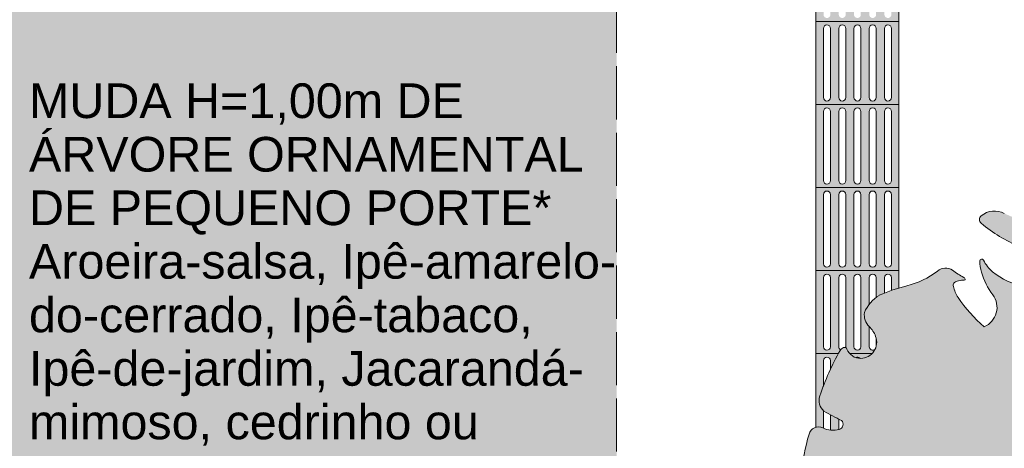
# Model space of a CAD drawing. Header units: metres. Extents: x -14.5 to 13.2, y -19 to 3.3.
# Tile 20 of 210: x 4.2 to 7.2, y -15.1 to -13.8. Entities that reach past the tile are written whole.
import ezdxf

# ---------------------------------------------------------------- set-up
doc = ezdxf.new("R2010")
doc.units = ezdxf.units.M
doc.linetypes.add('Traço ponto', pattern=[0.015875, 0.00635, -0.004763, 0, -0.004763])
for name, color, linetype, lineweight in [('A-ANNO-DIMS', 7, 'Continuous', 9), ('A-ANNO-DIMS-58', 7, 'Continuous', 9), ('A-DETL-GENF', 7, 'Continuous', 5), ('G-ANNO-TEXT', 7, 'Continuous', 9)]:
    doc.layers.add(name, color=color, linetype=linetype, lineweight=lineweight)
doc.layers.add('A-DETL', color=7, linetype='Continuous', lineweight=5, true_color=0x00a600)
doc.styles.add('Arial', font='arial.ttf', dxfattribs={"height": 0.087})
doc.styles.add('Arial_1', font='arial.ttf', dxfattribs={"height": 0.1044})
doc.dimstyles.new('Com_linha__ref__contínua__-_Cor_Vermelha_Arial_1_5mm_1', dxfattribs={"dimscale": 0.3048, "dimtxt": 0.088763, "dimasz": 0.380577, "dimexe": 0.285433, "dimexo": 0.285433, "dimgap": 0.028543, "dimtad": 1, "dimrnd": 0.01, "dimzin": 0, "dimdsep": 46, "dimtxsty": 'Arial', "dimblk1": 'OBLIQUE', "dimblk2": 'OBLIQUE', "dimsah": 1, "dimcen": 0.09, "dimdle": 0.285433, "dimazin": 0, "dimtfac": 1, "dimtdec": 4, "dimtix": 1, "dimtmove": 2, "dimatfit": 3, "dimfxl": 1, "dimtvp": 1, "dimtolj": 1, "dimtzin": 0, "dimarcsym": 2})

# ---------------------------------------------------------------- blocks, each defined once
blk = doc.blocks.new('DIMBLOCK67-PLANTA DE COBERTURA')
at = {"layer": 'A-ANNO-DIMS-58', "color": 242, "true_color": 0xbd2b2e, "transparency": 16777216}
for p, q in [((8.2594, -13.705), (8.2014, -13.647)), ((8.2594, -13.705), (6.0934, -13.705)), ((8.2594, -15.305), (8.2594, -13.705)), ((8.2594, -13.705), (8.3174, -13.763)), ((8.2594, -13.705), (8.3464, -13.705)), ((8.2594, -15.305), (8.2014, -15.247)), ((8.2594, -15.305), (7.5512, -15.305)), ((8.2594, -15.305), (8.3174, -15.363)), ((8.2594, -15.305), (8.3464, -15.305))]:
    blk.add_line(p, q, dxfattribs=at)
at = {"layer": 'A-ANNO-DIMS-58', "color": 0, "transparency": 16777216, "insert": (8.1378, -14.4711), "char_height": 0.087, "width": 0.281855, "attachment_point": 1, "rotation": 90, "line_spacing_factor": 0.941778, "style": 'Arial'}
blk.add_mtext('1,60', dxfattribs=at)
blk = doc.blocks.new('_Oblique')
at = {"color": 0, "linetype": 'ByBlock', "lineweight": -2}
blk.add_line((-0.5, -0.5), (0.5, 0.5), dxfattribs=at)

msp = doc.modelspace()

# ---------------------------------------------------------------- hatches: boundary and pattern name
at = {"layer": 'A-DETL-GENF', "true_color": 0xd2e2c2}
h = msp.add_hatch(color=254, dxfattribs=at)
h.paths.add_polyline_path([(5.7769, -17.8522), (5.7657, -17.8571), (5.772, -17.8555), (5.7744, -17.8541), (5.7763, -17.8527)])
h.paths.add_polyline_path([(5.1178, -18.235), (6.0064, -18.235), (6.0064, -18.075), (5.8564, -18.075), (5.8564, -17.8839), (5.8553, -17.8849), (5.8355, -17.8856), (5.8349, -17.8856), (5.7976, -17.8859), (5.7964, -17.8912), (5.7947, -17.8926), (5.7927, -17.893), (5.7871, -17.8944), (5.7843, -17.8959), (5.7802, -17.8985), (5.777, -17.8979), (5.7686, -17.8945), (5.7627, -17.8917), (5.7615, -17.8894), (5.7606, -17.8856), (5.7477, -17.886), (5.7451, -17.8873), (5.7394, -17.8888), (5.7307, -17.8876), (5.7274, -17.8849), (5.7253, -17.8804), (5.7247, -17.8754), (5.7256, -17.87), (5.7285, -17.865), (5.7315, -17.8626), (5.7357, -17.8617), (5.7431, -17.8616), (5.7463, -17.8628), (5.749, -17.8651), (5.7611, -17.8641), (5.7624, -17.8588), (5.7642, -17.8574), (5.7797, -17.8516), (5.7819, -17.8522), (5.796, -17.8585), (5.7972, -17.8607), (5.7982, -17.8645), (5.8357, -17.8648), (5.836, -17.8652), (5.8554, -17.8652), (5.8564, -17.8653), (5.8564, -17.275), (6.0064, -17.275), (6.0064, -13.705), (1.4064, -13.705), (1.4064, -18.075), (0.5264, -18.075), (0.5264, -18.235), (1.7683, -18.235)])
h.paths.add_polyline_path([(5.7769, -17.8979), (5.7714, -17.8943), (5.768, -17.8933), (5.7665, -17.8936), (5.7763, -17.8976)])
h.paths.add_polyline_path([(5.7937, -17.8571), (5.7832, -17.8533), (5.7876, -17.8559), (5.7915, -17.8569), (5.7932, -17.8571)])
h.paths.add_polyline_path([(1.7683, -12.505), (5.9997, -12.505), (5.9997, -12.393), (5.9274, -12.393), (5.9274, -12.317), (5.9492, -12.317), (5.9492, -12.2389), (5.8997, -12.2389), (5.8997, -12.2359), (5.8716, -12.2359), (5.8716, -11.9481), (6.0064, -11.9481), (6.0064, -8.235), (0.2364, -8.235), (0.2364, -12.505), (1.4064, -12.505)])
h.paths.add_polyline_path([(5.9522, -12.32), (5.9782, -12.32), (5.9782, -12.2359), (5.9522, -12.2359), (5.9522, -12.317)])
h.paths.add_polyline_path([(5.9997, -12.317), (5.9997, -12.2389), (5.9812, -12.2389), (5.9812, -12.317), (5.9984, -12.317)])
h.paths.add_polyline_path([(2.8659, -10.9868), (2.8443, -10.9819), (2.8235, -10.9763), (2.8043, -10.9695), (2.7876, -10.9607), (2.7743, -10.9494), (2.7648, -10.935), (2.759, -10.9179), (2.7558, -10.8955), (2.755, -10.8776), (2.7559, -10.849), (2.7568, -10.833), (2.5887, -10.8294), (2.2187, -10.8294), (2.0803, -10.8301), (1.9254, -10.832), (1.9046, -10.8294), (1.8985, -10.8283), (1.8879, -10.8257), (1.7683, -10.7899), (1.6519, -10.7537), (1.6384, -10.749), (1.6252, -10.7436), (1.5972, -10.728), (1.5727, -10.7077), (1.5484, -10.6823), (1.5267, -10.6548), (1.4896, -10.5987), (1.4566, -10.5404), (1.4451, -10.5163), (1.4355, -10.4915), (1.4007, -10.3737), (1.3897, -10.3184), (1.3855, -10.2935), (1.3823, -10.2685), (1.373, -10.1658), (1.3686, -10.0628), (1.3706, -10.0585), (1.3706, -9.9812), (1.3686, -9.9769), (1.373, -9.8738), (1.3823, -9.7711), (1.3855, -9.7461), (1.3897, -9.7213), (1.4074, -9.6405), (1.4355, -9.5482), (1.4451, -9.5233), (1.4566, -9.4992), (1.4896, -9.4409), (1.5267, -9.3849), (1.5546, -9.3503), (1.5867, -9.3194), (1.5984, -9.3108), (1.6471, -9.2778), (1.6968, -9.2482), (1.7485, -9.2253), (1.8032, -9.2122), (1.8604, -9.2074), (1.9188, -9.2068), (2.0688, -9.2094), (2.2187, -9.2102), (2.6601, -9.2097), (2.7567, -9.2068), (2.7555, -9.1842), (2.7549, -9.1621), (2.7558, -9.1411), (2.7589, -9.1218), (2.7647, -9.1047), (2.7742, -9.0903), (2.7876, -9.079), (2.8043, -9.0702), (2.8303, -9.0615), (2.8442, -9.0578), (2.8659, -9.0528), (2.8874, -9.0603), (2.8993, -9.0653), (2.902, -9.0683), (2.9027, -9.0702), (2.9027, -9.0746), (2.9007, -9.079), (2.8975, -9.0843), (2.8802, -9.1093), (2.8303, -9.2094), (3.2926, -9.1962), (3.755, -9.1901), (3.9077, -9.1919), (4.0603, -9.1988), (4.248, -9.2121), (4.5015, -9.1993), (4.6293, -9.1957), (4.757, -9.1981), (4.8204, -9.1966), (4.8839, -9.2004), (4.9525, -9.2105), (4.9581, -9.2118), (4.9902, -9.2218), (5.0162, -9.2197), (5.0423, -9.2204), (5.0788, -9.2259), (5.1139, -9.2367), (5.1422, -9.2576), (5.1671, -9.2824), (5.2079, -9.3272), (5.2424, -9.3769), (5.273, -9.4368), (5.297, -9.4973), (5.3164, -9.5661), (5.3307, -9.6344), (5.3449, -9.7236), (5.3571, -9.8384), (5.3611, -9.9629), (5.3611, -10.0859), (5.3571, -10.2013), (5.3449, -10.3161), (5.342, -10.3363), (5.3307, -10.4052), (5.3149, -10.4798), (5.297, -10.5423), (5.2702, -10.6093), (5.2424, -10.6628), (5.2079, -10.7124), (5.1671, -10.7573), (5.146, -10.7787), (5.1223, -10.7974), (5.1137, -10.8025), (5.1044, -10.8064), (5.0738, -10.8148), (5.0423, -10.8193), (5.0131, -10.8197), (4.9902, -10.8179), (4.9707, -10.8246), (4.9507, -10.8295), (4.8999, -10.8375), (4.8485, -10.8416), (4.6751, -10.8443), (4.5015, -10.8403), (4.248, -10.8275), (4.0603, -10.8408), (3.9077, -10.8478), (3.755, -10.8495), (3.2926, -10.8434), (2.8303, -10.8303), (2.8702, -10.9132), (2.8874, -10.9415), (2.8992, -10.9577), (2.9029, -10.9655), (2.9023, -10.9706), (2.9008, -10.973), (2.8975, -10.9754), (2.8802, -10.9821)])
at = {"layer": 'A-DETL-GENF', "true_color": 0xffffff}
h = msp.add_hatch(color=7, dxfattribs=at)
h.paths.add_polyline_path([(6.645, -13.84), (6.8564, -13.84), (6.8564, -13.59), (6.6064, -13.59), (6.6064, -13.84), (6.6424, -13.84)])
h.paths.add_polyline_path([(6.7772, -13.8296), (6.7745, -13.8293), (6.772, -13.8282), (6.7699, -13.8266), (6.7682, -13.8244), (6.7672, -13.8219), (6.7668, -13.8192), (6.7672, -13.6082), (6.7682, -13.6057), (6.7699, -13.6035), (6.772, -13.6019), (6.7745, -13.6008), (6.7772, -13.6005), (6.7799, -13.6008), (6.7825, -13.6019), (6.7846, -13.6035), (6.7863, -13.6057), (6.7873, -13.6082), (6.7877, -13.6109), (6.7871, -13.8223), (6.7863, -13.8244), (6.7846, -13.8266), (6.7801, -13.8292), (6.7799, -13.8293)])
h.paths.add_polyline_path([(6.6397, -13.8296), (6.637, -13.8293), (6.6345, -13.8282), (6.6324, -13.8266), (6.6307, -13.8244), (6.6297, -13.8219), (6.6293, -13.8192), (6.6297, -13.6082), (6.6307, -13.6057), (6.6324, -13.6035), (6.6345, -13.6019), (6.637, -13.6008), (6.6397, -13.6005), (6.6424, -13.6008), (6.645, -13.6019), (6.6471, -13.6035), (6.6488, -13.6057), (6.6498, -13.6082), (6.6502, -13.6109), (6.6498, -13.8219), (6.6488, -13.8244), (6.6471, -13.8266), (6.645, -13.8282), (6.6424, -13.8293)])
h.paths.add_polyline_path([(6.7314, -13.8296), (6.7287, -13.8293), (6.7262, -13.8282), (6.724, -13.8266), (6.7224, -13.8244), (6.7214, -13.8219), (6.721, -13.8192), (6.7214, -13.6082), (6.7224, -13.6057), (6.724, -13.6035), (6.7262, -13.6019), (6.7287, -13.6008), (6.7314, -13.6005), (6.7341, -13.6008), (6.7366, -13.6019), (6.7388, -13.6035), (6.7404, -13.6057), (6.7415, -13.6082), (6.7418, -13.6109), (6.7415, -13.8219), (6.7404, -13.8244), (6.7388, -13.8266), (6.7366, -13.8282), (6.7341, -13.8293)])
h.paths.add_polyline_path([(6.6856, -13.8296), (6.6829, -13.8293), (6.6804, -13.8282), (6.6782, -13.8266), (6.6766, -13.8244), (6.6755, -13.8219), (6.6752, -13.8192), (6.6755, -13.6082), (6.6766, -13.6057), (6.6782, -13.6035), (6.6804, -13.6019), (6.6829, -13.6008), (6.6879, -13.6008), (6.6883, -13.6008), (6.6908, -13.6019), (6.6929, -13.6035), (6.6946, -13.6057), (6.6956, -13.6082), (6.696, -13.6109), (6.6956, -13.8219), (6.6946, -13.8244), (6.6929, -13.8266), (6.6908, -13.8282), (6.6879, -13.8293)])
h.paths.add_polyline_path([(6.8231, -13.8296), (6.8204, -13.8293), (6.8179, -13.8282), (6.8157, -13.8266), (6.8141, -13.8244), (6.813, -13.8219), (6.8127, -13.8192), (6.813, -13.6082), (6.8141, -13.6057), (6.8157, -13.6035), (6.8179, -13.6019), (6.8204, -13.6008), (6.8231, -13.6005), (6.8258, -13.6008), (6.8283, -13.6019), (6.8304, -13.6035), (6.8321, -13.6057), (6.8331, -13.6082), (6.8335, -13.6109), (6.8331, -13.8219), (6.8321, -13.8244), (6.8304, -13.8266), (6.8283, -13.8282), (6.8258, -13.8293)])
h = msp.add_hatch(color=7, dxfattribs=at)
h.paths.add_polyline_path([(6.645, -14.09), (6.8564, -14.09), (6.8564, -13.84), (6.6064, -13.84), (6.6064, -14.09), (6.6424, -14.09)])
h.paths.add_polyline_path([(6.7772, -14.0796), (6.7745, -14.0793), (6.772, -14.0782), (6.7699, -14.0766), (6.7682, -14.0744), (6.7672, -14.0719), (6.7668, -14.0692), (6.7672, -13.8582), (6.7682, -13.8557), (6.7699, -13.8535), (6.772, -13.8519), (6.7745, -13.8508), (6.7772, -13.8505), (6.7799, -13.8508), (6.7825, -13.8519), (6.7846, -13.8535), (6.7863, -13.8557), (6.7873, -13.8582), (6.7877, -13.8609), (6.7871, -14.0723), (6.7863, -14.0744), (6.7846, -14.0766), (6.7801, -14.0792), (6.7799, -14.0793)])
h.paths.add_polyline_path([(6.6397, -14.0796), (6.637, -14.0793), (6.6345, -14.0782), (6.6324, -14.0766), (6.6307, -14.0744), (6.6297, -14.0719), (6.6293, -14.0692), (6.6297, -13.8582), (6.6307, -13.8557), (6.6324, -13.8535), (6.6345, -13.8519), (6.637, -13.8508), (6.6397, -13.8505), (6.6424, -13.8508), (6.645, -13.8519), (6.6471, -13.8535), (6.6488, -13.8557), (6.6498, -13.8582), (6.6502, -13.8609), (6.6498, -14.0719), (6.6488, -14.0744), (6.6471, -14.0766), (6.645, -14.0782), (6.6424, -14.0793)])
h.paths.add_polyline_path([(6.6856, -14.0796), (6.6829, -14.0793), (6.6804, -14.0782), (6.6782, -14.0766), (6.6766, -14.0744), (6.6755, -14.0719), (6.6752, -14.0692), (6.6755, -13.8582), (6.6766, -13.8557), (6.6782, -13.8535), (6.6804, -13.8519), (6.6829, -13.8508), (6.6879, -13.8508), (6.6883, -13.8508), (6.6908, -13.8519), (6.6929, -13.8535), (6.6946, -13.8557), (6.6956, -13.8582), (6.696, -13.8609), (6.6956, -14.0719), (6.6946, -14.0744), (6.6929, -14.0766), (6.6908, -14.0782), (6.6879, -14.0793)])
h.paths.add_polyline_path([(6.7314, -14.0796), (6.7287, -14.0793), (6.7262, -14.0782), (6.724, -14.0766), (6.7224, -14.0744), (6.7214, -14.0719), (6.721, -14.0692), (6.7214, -13.8582), (6.7224, -13.8557), (6.724, -13.8535), (6.7262, -13.8519), (6.7287, -13.8508), (6.7314, -13.8505), (6.7341, -13.8508), (6.7366, -13.8519), (6.7388, -13.8535), (6.7404, -13.8557), (6.7415, -13.8582), (6.7418, -13.8609), (6.7415, -14.0719), (6.7404, -14.0744), (6.7388, -14.0766), (6.7366, -14.0782), (6.7341, -14.0793)])
h.paths.add_polyline_path([(6.8231, -14.0796), (6.8204, -14.0793), (6.8179, -14.0782), (6.8157, -14.0766), (6.8141, -14.0744), (6.813, -14.0719), (6.8127, -14.0692), (6.813, -13.8582), (6.8141, -13.8557), (6.8157, -13.8535), (6.8179, -13.8519), (6.8204, -13.8508), (6.8231, -13.8505), (6.8258, -13.8508), (6.8283, -13.8519), (6.8304, -13.8535), (6.8321, -13.8557), (6.8331, -13.8582), (6.8335, -13.8609), (6.8331, -14.0719), (6.8321, -14.0744), (6.8304, -14.0766), (6.8283, -14.0782), (6.8258, -14.0793)])
h = msp.add_hatch(color=7, dxfattribs=at)
h.paths.add_polyline_path([(6.6856, -14.34), (6.8564, -14.34), (6.8564, -14.09), (6.6064, -14.09), (6.6064, -14.34), (6.6829, -14.34)])
h.paths.add_polyline_path([(6.7772, -14.3296), (6.7745, -14.3293), (6.772, -14.3282), (6.7699, -14.3266), (6.7682, -14.3244), (6.7672, -14.3219), (6.7668, -14.3192), (6.7672, -14.1082), (6.7682, -14.1057), (6.7699, -14.1035), (6.772, -14.1019), (6.7745, -14.1008), (6.7772, -14.1005), (6.7799, -14.1008), (6.7825, -14.1019), (6.7846, -14.1035), (6.7863, -14.1057), (6.7875, -14.1093), (6.7877, -14.1109), (6.7871, -14.3223), (6.7863, -14.3244), (6.7846, -14.3266), (6.7801, -14.3292), (6.7799, -14.3293)])
h.paths.add_polyline_path([(6.7314, -14.3296), (6.7287, -14.3293), (6.7262, -14.3282), (6.724, -14.3266), (6.7224, -14.3244), (6.7214, -14.3219), (6.721, -14.3192), (6.7214, -14.1082), (6.7224, -14.1057), (6.724, -14.1035), (6.7262, -14.1019), (6.7287, -14.1008), (6.7314, -14.1005), (6.7341, -14.1008), (6.7366, -14.1019), (6.7388, -14.1035), (6.7404, -14.1057), (6.7416, -14.1093), (6.7418, -14.1109), (6.7415, -14.3219), (6.7404, -14.3244), (6.7388, -14.3266), (6.7366, -14.3282), (6.7341, -14.3293)])
h.paths.add_polyline_path([(6.6856, -14.3296), (6.6829, -14.3293), (6.6804, -14.3282), (6.6782, -14.3266), (6.6766, -14.3244), (6.6755, -14.3219), (6.6752, -14.3192), (6.6755, -14.1082), (6.6766, -14.1057), (6.6782, -14.1035), (6.6804, -14.1019), (6.6829, -14.1008), (6.6879, -14.1008), (6.6883, -14.1008), (6.6908, -14.1019), (6.6929, -14.1035), (6.6946, -14.1057), (6.6958, -14.1093), (6.696, -14.1109), (6.6956, -14.3219), (6.6946, -14.3244), (6.6929, -14.3266), (6.6908, -14.3282), (6.6879, -14.3293)])
h.paths.add_polyline_path([(6.8231, -14.3296), (6.8204, -14.3293), (6.8179, -14.3282), (6.8157, -14.3266), (6.8141, -14.3244), (6.813, -14.3219), (6.8127, -14.3192), (6.813, -14.1082), (6.8141, -14.1057), (6.8157, -14.1035), (6.8179, -14.1019), (6.8204, -14.1008), (6.8231, -14.1005), (6.8258, -14.1008), (6.8283, -14.1019), (6.8304, -14.1035), (6.8321, -14.1057), (6.8333, -14.1093), (6.8335, -14.1109), (6.8331, -14.3219), (6.8321, -14.3244), (6.8304, -14.3266), (6.8283, -14.3282), (6.8258, -14.3293)])
h.paths.add_polyline_path([(6.6397, -14.3296), (6.637, -14.3293), (6.6345, -14.3282), (6.6324, -14.3266), (6.6307, -14.3244), (6.6297, -14.3219), (6.6293, -14.3192), (6.6297, -14.1082), (6.6307, -14.1057), (6.6324, -14.1035), (6.6345, -14.1019), (6.637, -14.1008), (6.6397, -14.1005), (6.6424, -14.1008), (6.645, -14.1019), (6.6471, -14.1035), (6.6488, -14.1057), (6.65, -14.1093), (6.6502, -14.1109), (6.6498, -14.3219), (6.6488, -14.3244), (6.6471, -14.3266), (6.645, -14.3282), (6.6424, -14.3293)])
at = {"layer": 'A-DETL-GENF', "true_color": 0x94ab99}
msp.add_hatch(color=253, dxfattribs=at).paths.add_polyline_path([(7.5452, -16.2997), (7.5493, -16.2997), (7.554, -16.2982), (7.5568, -16.2966), (7.5597, -16.2937), (7.5621, -16.2888), (7.5629, -16.2862), (7.5629, -16.2761), (7.5613, -16.2662), (7.5621, -16.2647), (7.5639, -16.2636), (7.5659, -16.2635), (7.5678, -16.2644), (7.5689, -16.2661), (7.5696, -16.2701), (7.5721, -16.2756), (7.5782, -16.2828), (7.5858, -16.2884), (7.5944, -16.2922), (7.6037, -16.2939), (7.6728, -16.2928), (7.6766, -16.2746), (7.6765, -16.2587), (7.6744, -16.2463), (7.6756, -16.232), (7.6735, -16.2178), (7.6682, -16.2045), (7.6599, -16.1927), (7.6481, -16.1825), (7.6366, -16.1763), (7.6111, -16.1694), (7.6006, -16.1635), (7.5918, -16.1553), (7.5852, -16.1452), (7.5812, -16.1338), (7.5827, -16.1244), (7.5865, -16.1155), (7.5924, -16.108), (7.6006, -16.1019), (7.6111, -16.0979), (7.6301, -16.0945), (7.6545, -16.0939), (7.6601, -16.0922), (7.6651, -16.0892), (7.6695, -16.0848), (7.6728, -16.079), (7.6743, -16.0747), (7.6747, -16.0689), (7.6724, -16.0575), (7.6665, -16.0345), (7.6582, -16.0078), (7.653, -15.9963), (7.6507, -15.984), (7.6522, -15.9699), (7.6557, -15.9595), (7.6647, -15.9462), (7.6749, -15.9361), (7.6789, -15.9353), (7.6828, -15.9367), (7.6881, -15.9395), (7.6953, -15.9414), (7.7016, -15.9414), (7.7034, -15.9394), (7.7034, -15.9366), (7.6983, -15.9177), (7.6868, -15.8927), (7.6853, -15.8849), (7.6856, -15.877), (7.6874, -15.87), (7.6907, -15.8636), (7.6954, -15.8581), (7.7034, -15.8526), (7.7172, -15.8454), (7.7398, -15.8381), (7.7642, -15.8361), (7.7869, -15.8393), (7.8052, -15.8463), (7.8298, -15.8628), (7.8393, -15.8693), (7.857, -15.8783), (7.8717, -15.8832), (7.8898, -15.8851), (7.9079, -15.8831), (7.9342, -15.8747), (7.9608, -15.8605), (7.9657, -15.8602), (7.9701, -15.8624), (7.9728, -15.8665), (7.9727, -15.8747), (7.9691, -15.9114), (7.9731, -15.9514), (7.9765, -15.9614), (7.9824, -15.9703), (7.9903, -15.9773), (7.9998, -15.982), (8.0102, -15.9842), (8.0208, -15.9836), (8.0486, -15.9807), (8.0707, -15.981), (8.0869, -15.9832), (8.1075, -15.984), (8.1127, -15.9863), (8.1149, -15.9879), (8.1187, -15.9932), (8.1195, -15.9949), (8.1203, -15.9991), (8.1195, -16.0049), (8.1177, -16.0092), (8.1078, -16.0264), (8.0971, -16.0419), (8.0817, -16.0674), (8.0725, -16.0979), (8.0699, -16.1267), (8.0725, -16.155), (8.0752, -16.1536), (8.1164, -16.1247), (8.1534, -16.0907), (8.2285, -16.0295), (8.2972, -15.9613), (8.3592, -15.8864), (8.4131, -15.8064), (8.4592, -15.7212), (8.4967, -15.6319), (8.5266, -15.5331), (8.5273, -15.5267), (8.5266, -15.5117), (8.5228, -15.4972), (8.513, -15.4783), (8.5114, -15.4722), (8.5114, -15.4653), (8.5127, -15.4597), (8.5153, -15.4539), (8.518, -15.4506), (8.5214, -15.448), (8.5273, -15.4458), (8.534, -15.4446), (8.5381, -15.4427), (8.5428, -15.4384), (8.5444, -15.4362), (8.5462, -15.4319), (8.5469, -15.4274), (8.5488, -15.395), (8.5525, -15.3627), (8.5525, -15.3525), (8.551, -15.345), (8.5472, -15.3368), (8.5417, -15.3298), (8.5266, -15.3188), (8.4882, -15.2925), (8.4429, -15.2543), (8.4417, -15.2516), (8.4411, -15.2487), (8.4417, -15.2446), (8.4429, -15.2418), (8.4438, -15.2404), (8.446, -15.2384), (8.4487, -15.237), (8.468, -15.2316), (8.511, -15.2262), (8.5328, -15.2182), (8.5395, -15.2137), (8.545, -15.2077), (8.5488, -15.2006), (8.5508, -15.1927), (8.5508, -15.1846), (8.5487, -15.1768), (8.5449, -15.1697), (8.5387, -15.1629), (8.5272, -15.155), (8.524, -15.1512), (8.5218, -15.1469), (8.5208, -15.1421), (8.521, -15.1372), (8.5283, -15.1137), (8.5301, -15.0995), (8.5275, -15.0574), (8.5173, -15.0165), (8.4999, -14.9782), (8.4887, -14.9554), (8.4731, -14.9354), (8.4506, -14.9163), (8.4475, -14.9106), (8.4469, -14.9089), (8.4467, -14.9047), (8.4475, -14.9006), (8.4507, -14.8941), (8.4514, -14.8911), (8.4506, -14.8853), (8.4494, -14.883), (8.4475, -14.8807), (8.4451, -14.8788), (8.4421, -14.8775), (8.4411, -14.8772), (8.3963, -14.8724), (8.347, -14.8794), (8.3426, -14.879), (8.3384, -14.8775), (8.3347, -14.875), (8.3317, -14.8716), (8.3297, -14.8677), (8.3286, -14.8634), (8.3319, -14.8385), (8.3513, -14.7806), (8.3561, -14.7461), (8.3545, -14.7107), (8.3505, -14.6959), (8.3432, -14.6825), (8.3317, -14.6704), (8.3203, -14.6627), (8.306, -14.6574), (8.2908, -14.6557), (8.2566, -14.66), (8.2374, -14.6578), (8.2193, -14.6511), (8.2033, -14.6403), (8.1904, -14.626), (8.1812, -14.6091), (8.1762, -14.5905), (8.1762, -14.5798), (8.1786, -14.5703), (8.1874, -14.5542), (8.1894, -14.5463), (8.1893, -14.5381), (8.1872, -14.5302), (8.1823, -14.5223), (8.1753, -14.516), (8.1705, -14.5131), (8.0765, -14.4662), (7.9809, -14.4083), (7.9769, -14.4063), (7.9661, -14.4041), (7.9528, -14.4055), (7.9445, -14.4083), (7.9353, -14.4144), (7.928, -14.4227), (7.8684, -14.4764), (7.7993, -14.5223), (7.7966, -14.5227), (7.7939, -14.5224), (7.7913, -14.5215), (7.789, -14.5199), (7.7872, -14.5179), (7.7853, -14.5129), (7.7853, -14.5128), (7.7859, -14.5062), (7.7966, -14.4404), (7.8066, -14.3865), (7.8058, -14.384), (7.8033, -14.3816), (7.7982, -14.381), (7.7952, -14.3827), (7.769, -14.4059), (7.7408, -14.4267), (7.7335, -14.4256), (7.7268, -14.4227), (7.721, -14.4181), (7.7166, -14.4122), (7.7138, -14.4054), (7.7128, -14.3981), (7.7157, -14.3765), (7.7144, -14.3622), (7.7099, -14.3485), (7.7024, -14.3362), (7.6923, -14.3259), (7.6801, -14.3182), (7.6665, -14.3135), (7.6522, -14.312), (7.5881, -14.3262), (7.5228, -14.3325), (7.4572, -14.3308), (7.3807, -14.32), (7.3692, -14.3217), (7.3584, -14.3261), (7.3489, -14.3329), (7.3413, -14.3417), (7.3398, -14.3461), (7.3407, -14.3507), (7.3438, -14.3543), (7.3514, -14.3596), (7.3692, -14.3687), (7.3757, -14.3743), (7.3823, -14.3848), (7.3849, -14.391), (7.3863, -14.4005), (7.3847, -14.4122), (7.3823, -14.4192), (7.3498, -14.4382), (7.3136, -14.4486), (7.276, -14.4499), (7.2341, -14.4404), (7.2054, -14.4323), (7.1734, -14.4179), (7.1588, -14.4124), (7.1448, -14.4106), (7.1301, -14.4121), (7.1161, -14.4171), (7.1037, -14.4253), (7.1013, -14.4279), (7.0995, -14.4311), (7.0986, -14.4347), (7.0986, -14.4383), (7.0995, -14.4419), (7.1013, -14.4451), (7.1037, -14.4478), (7.1588, -14.4872), (7.2195, -14.5173), (7.2481, -14.5276), (7.276, -14.5449), (7.2966, -14.5636), (7.3007, -14.5885), (7.2983, -14.6136), (7.2963, -14.6196), (7.2929, -14.6249), (7.2885, -14.6294), (7.2831, -14.6328), (7.2771, -14.6348), (7.2557, -14.6376), (7.2341, -14.6363), (7.1997, -14.6279), (7.1674, -14.6136), (7.1382, -14.5936), (7.1226, -14.5777), (7.1091, -14.5565), (7.1066, -14.5554), (7.1042, -14.5558), (7.1006, -14.5582), (7.0998, -14.5608), (7.1006, -14.578), (7.1066, -14.5985), (7.1185, -14.6304), (7.1466, -14.6772), (7.1508, -14.693), (7.1508, -14.7093), (7.1466, -14.725), (7.1384, -14.7391), (7.127, -14.7507), (7.1129, -14.7589), (7.0705, -14.7176), (7.0341, -14.6703), (7.0258, -14.6547), (7.0196, -14.635), (7.0203, -14.6302), (7.0215, -14.628), (7.0258, -14.6242), (7.0279, -14.6229), (7.0343, -14.621), (7.0403, -14.6197), (7.0532, -14.6187), (7.0557, -14.6172), (7.0554, -14.6148), (7.0532, -14.6123), (7.0489, -14.6095), (7.0211, -14.5915), (7.0135, -14.5868), (7.0105, -14.5852), (7.0019, -14.5829), (6.9947, -14.5825), (6.9867, -14.5838), (6.9793, -14.5868), (6.9726, -14.5915), (6.9288, -14.6183), (6.8805, -14.6358), (6.8335, -14.6503), (6.7973, -14.6645), (6.7788, -14.6784), (6.7636, -14.6958), (6.7524, -14.7161), (6.7526, -14.7293), (6.7547, -14.739), (6.7598, -14.7495), (6.7788, -14.7734), (6.7862, -14.7882), (6.7889, -14.7993), (6.7884, -14.8132), (6.785, -14.8245), (6.7799, -14.8337), (6.7732, -14.8415), (6.763, -14.8486), (6.7526, -14.8527), (6.7388, -14.854), (6.7287, -14.8525), (6.7188, -14.8483), (6.712, -14.8437), (6.7049, -14.8357), (6.6979, -14.8233), (6.6946, -14.8214), (6.6929, -14.821), (6.6879, -14.8223), (6.6853, -14.8237), (6.6804, -14.8287), (6.6773, -14.8341), (6.645, -14.8986), (6.6181, -14.9674), (6.6161, -14.9772), (6.6166, -14.9882), (6.6195, -14.9978), (6.6237, -15.0056), (6.6303, -15.0131), (6.6755, -15.0372), (6.6833, -15.0412), (6.6862, -15.0451), (6.6879, -15.0505), (6.6879, -15.0549), (6.6876, -15.0569), (6.6862, -15.0604), (6.6837, -15.0638), (6.6804, -15.0664), (6.6751, -15.0683), (6.6598, -15.0707), (6.6429, -15.0693), (6.6199, -15.0613), (6.6126, -15.0607), (6.6054, -15.062), (6.5987, -15.0649), (6.593, -15.0695), (6.588, -15.0766), (6.5857, -15.082), (6.5674, -15.1637), (6.5587, -15.2469), (6.5596, -15.3306), (6.5615, -15.3346), (6.5656, -15.3389), (6.568, -15.3405), (6.5725, -15.3421), (6.5766, -15.3424), (6.5832, -15.3407), (6.5898, -15.3377), (6.596, -15.3368), (6.6014, -15.3374), (6.6077, -15.3402), (6.6099, -15.3423), (6.6096, -15.3519), (6.6082, -15.3582), (6.6055, -15.3645), (6.601, -15.3709), (6.5821, -15.3889), (6.5725, -15.4043), (6.5668, -15.4216), (6.5656, -15.4397), (6.5676, -15.4478), (6.6209, -15.4448), (6.6708, -15.4497), (6.6911, -15.4556), (6.7099, -15.4656), (6.7261, -15.4793), (6.7477, -15.5062), (6.7585, -15.5141), (6.772, -15.5188), (6.7878, -15.5162), (6.8006, -15.5115), (6.8137, -15.5033), (6.8448, -15.4738), (6.8532, -15.4676), (6.8564, -15.4663), (6.8595, -15.4669), (6.8619, -15.4687), (6.8634, -15.4732), (6.8622, -15.4843), (6.8564, -15.5097), (6.8496, -15.5419), (6.8502, -15.5933), (6.8523, -15.5973), (6.8568, -15.6004), (6.8622, -15.601), (6.8672, -15.5991), (6.8992, -15.5722), (6.9271, -15.5391), (6.94, -15.5248), (6.9572, -15.5132), (6.9767, -15.5061), (6.9974, -15.5039), (7.0101, -15.5061), (7.0171, -15.5086), (7.0258, -15.514), (7.0331, -15.5211), (7.0457, -15.5402), (7.0525, -15.5472), (7.0617, -15.5535), (7.0817, -15.5586), (7.1055, -15.5634), (7.1086, -15.5655), (7.1111, -15.5683), (7.1128, -15.5716), (7.1136, -15.5752), (7.1128, -15.5813), (7.1111, -15.5848), (7.1071, -15.5902), (7.0525, -15.6624), (7.0324, -15.6895), (7.0248, -15.703), (7.0208, -15.718), (7.0208, -15.7347), (7.024, -15.7486), (7.0319, -15.7633), (7.0412, -15.774), (7.0601, -15.787), (7.0817, -15.7946), (7.1045, -15.7964), (7.127, -15.7923), (7.1611, -15.7841), (7.1985, -15.7814), (7.203, -15.7831), (7.2062, -15.7867), (7.2075, -15.7914), (7.2062, -15.7965), (7.1949, -15.8169), (7.1785, -15.8386), (7.1532, -15.8635), (7.1206, -15.8846), (7.0649, -15.9063), (7.0472, -15.9174), (7.027, -15.9363), (7.0233, -15.9419), (7.021, -15.9482), (7.0202, -15.9549), (7.0211, -15.9616), (7.0234, -15.9679), (7.0271, -15.9735), (7.0321, -15.978), (7.0388, -15.9815), (7.0591, -15.9874), (7.0811, -15.989), (7.1028, -15.9858), (7.1141, -15.9814), (7.124, -15.9742), (7.1318, -15.9649), (7.137, -15.9539), (7.1438, -15.9477), (7.1517, -15.9431), (7.1604, -15.9403), (7.1696, -15.9394), (7.1789, -15.9407), (7.1878, -15.944), (7.1957, -15.9492), (7.2022, -15.9561), (7.2187, -15.9845), (7.2277, -16.016), (7.2289, -16.0488), (7.2221, -16.0808), (7.2064, -16.1118), (7.1865, -16.1354), (7.1909, -16.1825), (7.1922, -16.2137), (7.1941, -16.2171), (7.1956, -16.2184), (7.1992, -16.2196), (7.2031, -16.219), (7.2064, -16.2163), (7.2313, -16.1825), (7.2427, -16.1663), (7.2474, -16.161), (7.2533, -16.1571), (7.26, -16.1549), (7.267, -16.1544), (7.274, -16.1559), (7.2803, -16.159), (7.3059, -16.2077), (7.3299, -16.2599), (7.334, -16.2627), (7.3389, -16.2633), (7.3435, -16.2617), (7.347, -16.2582), (7.3541, -16.2428), (7.3579, -16.2263), (7.3664, -16.2045), (7.3798, -16.1853), (7.3878, -16.1782), (7.3973, -16.1735), (7.4077, -16.1713), (7.4206, -16.1726), (7.4285, -16.1751), (7.439, -16.1825), (7.4447, -16.1887), (7.4606, -16.2199), (7.4614, -16.237), (7.4662, -16.2535), (7.4747, -16.2684), (7.4865, -16.2809), (7.5008, -16.2903), (7.5169, -16.2961), (7.529, -16.2982), (7.5412, -16.2987)])
at = {"layer": 'A-DETL-GENF', "true_color": 0xffffff}
h = msp.add_hatch(color=7, dxfattribs=at)
h.paths.add_polyline_path([(6.645, -14.59), (6.8564, -14.59), (6.8564, -14.34), (6.6064, -14.34), (6.6064, -14.59), (6.6424, -14.59)])
h.paths.add_polyline_path([(6.7772, -14.5796), (6.7745, -14.5793), (6.772, -14.5782), (6.7699, -14.5766), (6.7682, -14.5744), (6.7672, -14.5719), (6.7668, -14.5692), (6.7672, -14.3582), (6.7682, -14.3557), (6.7699, -14.3535), (6.772, -14.3519), (6.7745, -14.3508), (6.7772, -14.3505), (6.7799, -14.3508), (6.7825, -14.3519), (6.7846, -14.3535), (6.7863, -14.3557), (6.7873, -14.3582), (6.7877, -14.3609), (6.7871, -14.5723), (6.7863, -14.5744), (6.7846, -14.5766), (6.7801, -14.5792), (6.7799, -14.5793)])
h.paths.add_polyline_path([(6.8231, -14.5796), (6.8204, -14.5793), (6.8179, -14.5782), (6.8157, -14.5766), (6.8141, -14.5744), (6.813, -14.5719), (6.8127, -14.5692), (6.813, -14.3582), (6.8141, -14.3557), (6.8157, -14.3535), (6.8179, -14.3519), (6.8204, -14.3508), (6.8231, -14.3505), (6.8258, -14.3508), (6.8283, -14.3519), (6.8304, -14.3535), (6.8321, -14.3557), (6.8331, -14.3582), (6.8335, -14.3609), (6.8331, -14.5719), (6.8321, -14.5744), (6.8304, -14.5766), (6.8283, -14.5782), (6.8258, -14.5793)])
h.paths.add_polyline_path([(6.6397, -14.5796), (6.637, -14.5793), (6.6345, -14.5782), (6.6324, -14.5766), (6.6307, -14.5744), (6.6297, -14.5719), (6.6293, -14.5692), (6.6297, -14.3582), (6.6307, -14.3557), (6.6324, -14.3535), (6.6345, -14.3519), (6.637, -14.3508), (6.6397, -14.3505), (6.6424, -14.3508), (6.645, -14.3519), (6.6471, -14.3535), (6.6488, -14.3557), (6.6498, -14.3582), (6.6502, -14.3609), (6.6498, -14.5719), (6.6488, -14.5744), (6.6471, -14.5766), (6.645, -14.5782), (6.6424, -14.5793)])
h.paths.add_polyline_path([(6.6856, -14.5796), (6.6829, -14.5793), (6.6804, -14.5782), (6.6782, -14.5766), (6.6766, -14.5744), (6.6755, -14.5719), (6.6752, -14.5692), (6.6755, -14.3582), (6.6766, -14.3557), (6.6782, -14.3535), (6.6804, -14.3519), (6.6829, -14.3508), (6.6879, -14.3508), (6.6883, -14.3508), (6.6908, -14.3519), (6.6929, -14.3535), (6.6946, -14.3557), (6.6956, -14.3582), (6.696, -14.3609), (6.6956, -14.5719), (6.6946, -14.5744), (6.6929, -14.5766), (6.6908, -14.5782), (6.6879, -14.5793)])
h.paths.add_polyline_path([(6.7314, -14.5796), (6.7287, -14.5793), (6.7262, -14.5782), (6.724, -14.5766), (6.7224, -14.5744), (6.7214, -14.5719), (6.721, -14.5692), (6.7214, -14.3582), (6.7224, -14.3557), (6.724, -14.3535), (6.7262, -14.3519), (6.7287, -14.3508), (6.7314, -14.3505), (6.7341, -14.3508), (6.7366, -14.3519), (6.7388, -14.3535), (6.7404, -14.3557), (6.7415, -14.3582), (6.7418, -14.3609), (6.7415, -14.5719), (6.7404, -14.5744), (6.7388, -14.5766), (6.7366, -14.5782), (6.7341, -14.5793)])
h = msp.add_hatch(color=7, dxfattribs=at)
h.paths.add_polyline_path([(6.645, -14.84), (6.6743, -14.84), (6.6804, -14.8282), (6.6782, -14.8266), (6.6766, -14.8244), (6.6755, -14.8219), (6.6752, -14.8192), (6.6755, -14.6082), (6.6766, -14.6057), (6.6782, -14.6035), (6.6804, -14.6019), (6.6829, -14.6008), (6.6879, -14.6008), (6.6883, -14.6008), (6.6908, -14.6019), (6.6929, -14.6035), (6.6946, -14.6057), (6.6956, -14.6082), (6.696, -14.6109), (6.6964, -14.8221), (6.6989, -14.8247), (6.7029, -14.832), (6.7049, -14.8357), (6.7087, -14.84), (6.7745, -14.84), (6.7821, -14.8303), (6.7825, -14.8282), (6.7799, -14.8293), (6.7772, -14.8296), (6.7732, -14.8287), (6.772, -14.8282), (6.7699, -14.8266), (6.7682, -14.8244), (6.7672, -14.8219), (6.7668, -14.8192), (6.7668, -14.7583), (6.7598, -14.7495), (6.7547, -14.739), (6.7523, -14.7277), (6.7524, -14.7161), (6.7636, -14.6958), (6.7668, -14.6921), (6.7672, -14.6082), (6.7682, -14.6057), (6.7699, -14.6035), (6.772, -14.6019), (6.7745, -14.6008), (6.7772, -14.6005), (6.7799, -14.6008), (6.7825, -14.6019), (6.7846, -14.6035), (6.7863, -14.6057), (6.7873, -14.6082), (6.7877, -14.6109), (6.7877, -14.6717), (6.7973, -14.6645), (6.8127, -14.6584), (6.813, -14.6082), (6.8141, -14.6057), (6.8157, -14.6035), (6.8179, -14.6019), (6.8204, -14.6008), (6.8231, -14.6005), (6.8258, -14.6008), (6.8283, -14.6019), (6.8304, -14.6035), (6.8321, -14.6057), (6.8331, -14.6082), (6.8335, -14.6109), (6.8335, -14.6503), (6.8383, -14.6484), (6.8564, -14.643), (6.8564, -14.59), (6.6064, -14.59), (6.6064, -14.84), (6.6424, -14.84)])
h.paths.add_polyline_path([(6.7314, -14.8296), (6.7287, -14.8293), (6.7262, -14.8282), (6.724, -14.8266), (6.7224, -14.8244), (6.7213, -14.8216), (6.721, -14.8192), (6.7214, -14.6082), (6.7224, -14.6057), (6.724, -14.6035), (6.7262, -14.6019), (6.7287, -14.6008), (6.7314, -14.6005), (6.7341, -14.6008), (6.7366, -14.6019), (6.7388, -14.6035), (6.7404, -14.6057), (6.7415, -14.6082), (6.7418, -14.6109), (6.7415, -14.8219), (6.7404, -14.8244), (6.7388, -14.8266), (6.7366, -14.8282), (6.7341, -14.8293)])
h.paths.add_polyline_path([(6.6397, -14.8296), (6.637, -14.8293), (6.6345, -14.8282), (6.6324, -14.8266), (6.6307, -14.8244), (6.6297, -14.8219), (6.6293, -14.8192), (6.6297, -14.6082), (6.6307, -14.6057), (6.6324, -14.6035), (6.6345, -14.6019), (6.637, -14.6008), (6.6397, -14.6005), (6.6424, -14.6008), (6.645, -14.6019), (6.6471, -14.6035), (6.6488, -14.6057), (6.6498, -14.6082), (6.6502, -14.6109), (6.6498, -14.8219), (6.6488, -14.8244), (6.6471, -14.8266), (6.645, -14.8282), (6.6424, -14.8293)])
h.paths.add_polyline_path([(6.7877, -14.8162), (6.7889, -14.8087), (6.7889, -14.7993), (6.7877, -14.7942), (6.7877, -14.8015)])
h = msp.add_hatch(color=7, dxfattribs=at)
h.paths.add_polyline_path([(6.6598, -15.0707), (6.6752, -15.0681), (6.6752, -15.037), (6.6502, -15.0239), (6.6501, -15.0699)])
h.paths.add_polyline_path([(6.6293, -15.0646), (6.6293, -15.0119), (6.6237, -15.0056), (6.6189, -14.9968), (6.6163, -14.9872), (6.6163, -14.9759), (6.6189, -14.9654), (6.6293, -14.9387), (6.6297, -14.8582), (6.6307, -14.8557), (6.6324, -14.8535), (6.6345, -14.8519), (6.637, -14.8508), (6.6397, -14.8505), (6.6424, -14.8508), (6.6467, -14.8532), (6.6477, -14.8543), (6.6488, -14.8557), (6.6498, -14.8582), (6.6502, -14.8609), (6.6502, -14.888), (6.6743, -14.84), (6.6064, -14.84), (6.6064, -15.0618), (6.6126, -15.0607), (6.6199, -15.0613), (6.6271, -15.0638)])
h.paths.add_polyline_path([(6.7414, -14.8543), (6.7548, -14.8519), (6.7645, -14.8477), (6.7745, -14.84), (6.7087, -14.84), (6.712, -14.8437), (6.7233, -14.8505), (6.7266, -14.8517), (6.7308, -14.8505), (6.7314, -14.8505), (6.7344, -14.8509), (6.7384, -14.8532), (6.7392, -14.8541)])

# ---------------------------------------------------------------- linework, layer by layer
at = {"layer": 'A-DETL', "color": 8, "true_color": 0x808080}
for p, q in [((6.6064, -13.59), (6.6064, -13.84)), ((6.8564, -13.84), (6.8564, -13.59)), ((6.8564, -13.84), (6.6064, -13.84)), ((6.6064, -13.84), (6.6064, -14.09)), ((6.6293, -14.0692), (6.6293, -13.8609)), ((6.6502, -13.8609), (6.6502, -14.0692)), ((6.6752, -14.0692), (6.6752, -13.8609)), ((6.696, -13.8609), (6.696, -14.0692)), ((6.721, -14.0692), (6.721, -13.8609)), ((6.7418, -13.8609), (6.7418, -14.0692)), ((6.7668, -14.0692), (6.7668, -13.8609)), ((6.7877, -13.8609), (6.7877, -14.0692)), ((6.8127, -14.0692), (6.8127, -13.8609)), ((6.8335, -13.8609), (6.8335, -14.0692)), ((6.8564, -14.09), (6.8564, -13.84)), ((6.8564, -14.09), (6.6064, -14.09)), ((6.6064, -14.09), (6.6064, -14.34)), ((6.8564, -14.34), (6.8564, -14.09)), ((6.6293, -14.3192), (6.6293, -14.1109)), ((6.6502, -14.1109), (6.6502, -14.3192)), ((6.6752, -14.3192), (6.6752, -14.1109)), ((6.696, -14.1109), (6.696, -14.3192)), ((6.721, -14.3192), (6.721, -14.1109)), ((6.7418, -14.1109), (6.7418, -14.3192)), ((6.7668, -14.3192), (6.7668, -14.1109)), ((6.7877, -14.1109), (6.7877, -14.3192)), ((6.8127, -14.3192), (6.8127, -14.1109)), ((6.8335, -14.1109), (6.8335, -14.3192)), ((6.8564, -14.34), (6.6064, -14.34)), ((6.6064, -14.34), (6.6064, -14.59)), ((6.8564, -14.59), (6.8564, -14.34)), ((6.6293, -14.5692), (6.6293, -14.3609)), ((6.6502, -14.3609), (6.6502, -14.5692)), ((6.6752, -14.5692), (6.6752, -14.3609)), ((6.696, -14.3609), (6.696, -14.5692)), ((6.721, -14.5692), (6.721, -14.3609)), ((6.7418, -14.3609), (6.7418, -14.5692)), ((6.7668, -14.5692), (6.7668, -14.3609)), ((6.7877, -14.3609), (6.7877, -14.5692)), ((6.8127, -14.5692), (6.8127, -14.3609)), ((6.8335, -14.3609), (6.8335, -14.5692)), ((6.8564, -14.59), (6.6064, -14.59)), ((6.6064, -14.59), (6.6064, -14.84)), ((6.8564, -14.643), (6.8564, -14.59)), ((6.6293, -14.8192), (6.6293, -14.6109)), ((6.6502, -14.6109), (6.6502, -14.8192)), ((6.6752, -14.8192), (6.6752, -14.6109)), ((6.696, -14.6109), (6.696, -14.8192)), ((6.721, -14.8192), (6.721, -14.6109)), ((6.7418, -14.6109), (6.7418, -14.8192)), ((6.7668, -14.6921), (6.7668, -14.6109)), ((6.7877, -14.6109), (6.7877, -14.6717)), ((6.8127, -14.6584), (6.8127, -14.6109)), ((6.8335, -14.6109), (6.8335, -14.6503)), ((6.7668, -14.8192), (6.7668, -14.7583)), ((6.7877, -14.7942), (6.7877, -14.8162)), ((6.6743, -14.84), (6.6064, -14.84)), ((6.6064, -14.84), (6.6064, -15.0618)), ((6.7745, -14.84), (6.7087, -14.84)), ((6.6293, -14.9387), (6.6293, -14.8609)), ((6.6502, -14.8609), (6.6502, -14.888)), ((6.6293, -15.0646), (6.6293, -15.0119)), ((6.6502, -15.0239), (6.6502, -15.0692)), ((6.6752, -15.0683), (6.6752, -15.037))]:
    msp.add_line(p, q, dxfattribs=at)
at = {"layer": 'A-DETL', "color": 7, "linetype": 'Traço ponto'}
for p, q in [((6.0064, -18.935), (6.0064, -13.605)), ((6.0064, -17.275), (6.0064, -13.705))]:
    msp.add_line(p, q, dxfattribs=at)
at = {"layer": 'A-DETL', "color": 8, "true_color": 0x808080}
for centre, start, end in [((6.6397, -13.8609), 0, 180), ((6.6856, -13.8609), 0, 180), ((6.7314, -13.8609), 0, 180), ((6.7772, -13.8609), 0, 180), ((6.8231, -13.8609), 0, 180), ((6.6397, -14.0692), 180, 0), ((6.6856, -14.0692), 180, 0), ((6.7314, -14.0692), 180, 0), ((6.7772, -14.0692), 180, 0), ((6.8231, -14.0692), 180, 0), ((6.6397, -14.1109), 0, 180), ((6.6856, -14.1109), 0, 180), ((6.7314, -14.1109), 0, 180), ((6.7772, -14.1109), 0, 180), ((6.8231, -14.1109), 0, 180), ((6.6397, -14.3192), 180, 0), ((6.6856, -14.3192), 180, 0), ((6.7314, -14.3192), 180, 0), ((6.7772, -14.3192), 180, 0), ((6.8231, -14.3192), 180, 0), ((6.6397, -14.3609), 0, 180), ((6.6856, -14.3609), 0, 180), ((6.7314, -14.3609), 0, 180), ((6.7772, -14.3609), 0, 180), ((6.8231, -14.3609), 0, 180), ((6.6397, -14.5692), 180, 0), ((6.6856, -14.5692), 180, 0), ((6.7314, -14.5692), 180, 0), ((6.7772, -14.5692), 180, 0), ((6.8231, -14.5692), 180, 0), ((6.6397, -14.6109), 0, 180), ((6.6856, -14.6109), 0, 180), ((6.7314, -14.6109), 0, 180), ((6.7772, -14.6109), 0, 180), ((6.8231, -14.6109), 0, 180), ((6.6397, -14.8192), 180, 0), ((6.6856, -14.8192), 180, 240), ((6.6856, -14.8192), 345.6101, 0), ((6.7314, -14.8192), 180, 0), ((6.7772, -14.8192), 180, 307.8791), ((6.6397, -14.8609), 0, 180), ((6.7314, -14.8609), 45, 117.7982), ((6.6397, -15.0692), 356.217, 0)]:
    msp.add_arc(centre, 0.0104, start, end, dxfattribs=at)
at = {"layer": 'A-DETL', "color": 9, "true_color": 0xc0c0c0}
for centre, radius, start, end in [((7.1132, -14.4365), 0.0147, 130.1657, 229.8343), ((7.1439, -14.4729), 0.0623, 61.8343, 130.1657), ((7.3771, -14.1239), 0.4238, 229.8343, 248.1657), ((7.1788, -14.5656), 0.0791, 176.5698, 201.4302), ((7.1056, -14.5612), 0.00584, 25.4302, 176.5698), ((7.2029, -14.5149), 0.1019, 205.4302, 230.5698), ((6.8178, -14.3876), 0.256, 284.1813, 307.2222), ((6.9966, -14.6187), 0.0363, 54.6388, 131.3612), ((7.2985, -14.1932), 0.4854, 234.6388, 239.3612), ((7.2951, -14.5443), 0.1965, 194.8061, 217.1939), ((7.2635, -14.4412), 0.1973, 230.5698, 261.4302), ((7.0089, -15.1439), 0.5241, 104.1813, 113.8187), ((7.0294, -14.6339), 0.00985, 143.1875, 200.8125), ((7.0349, -14.638), 0.0167, 100.8125, 143.1875), ((7.0471, -14.6682), 0.049, 87.8167, 108.1833), ((7.0495, -14.6049), 0.0144, 267.8167, 294.1833), ((7.0433, -14.6241), 0.0154, 40.6388, 59.3612), ((7.0524, -14.6163), 0.00343, 331.3612, 40.6388), ((6.8542, -14.7593), 0.1106, 121.0062, 156.9938), ((7.117, -14.616), 0.0991, 192.4985, 213.5015), ((7.0886, -14.701), 0.0628, 292.8061, 37.1939), ((7.3801, -14.4418), 0.4147, 213.5015, 229.8752), ((6.8025, -14.7226), 0.0506, 172.5731, 225.4269), ((6.71, -14.8165), 0.0813, 20.5731, 45.4269), ((6.7402, -14.8052), 0.0491, 271.4269, 20.5731), ((7.3698, -15.22), 0.793, 150.5731, 161.4269), ((6.6966, -14.8403), 0.0201, 111.4269, 150.5731), ((6.6923, -14.8292), 0.00818, 20.5731, 111.4269), ((6.7403, -14.8112), 0.0431, 200.5731, 271.4269), ((6.6586, -14.981), 0.0427, 161.4269, 228.5731), ((7.2747, -13.865), 1.3165, 240.6943, 243.3057), ((6.6722, -15.0527), 0.016, 286.1046, 45.8954), ((6.6139, -15.09), 0.0293, 63.8954, 164.1046), ((6.6574, -15.0014), 0.0694, 243.8954, 286.1046), ((7.2853, -15.2812), 0.7274, 164.1046, 183.8954)]:
    msp.add_arc(centre, radius, start, end, dxfattribs=at)

# ---------------------------------------------------------------- texts
at = {"layer": 'G-ANNO-TEXT', "char_height": 0.1044, "attachment_point": 1, "style": 'Arial_1'}
for s, insert, width in [('MUDA H=1,00m DE ', (4.2383, -14.0265), 1.604177), ('ÁRVORE ORNAMENTAL', (4.2383, -14.1877), 1.990109), ('DE PEQUENO PORTE*', (4.2383, -14.3488), 1.869215), ('Aroeira-salsa, Ipê-amarelo-', (4.2383, -14.5099), 2.031957), ('do-cerrado, Ipê-tabaco, ', (4.2383, -14.6711), 1.822717), ('Ipê-de-jardim, Jacarandá-', (4.2383, -14.8322), 1.948261), ('mimoso, cedrinho ou ', (4.2383, -14.9933), 1.641375)]:
    msp.add_mtext(s, dxfattribs=dict(at, insert=insert, width=width))

# ---------------------------------------------------------------- dimensions: what is measured, and where the dimension line sits
at = {"layer": 'A-ANNO-DIMS', "color": 242, "true_color": 0xbd2b2e}
dim = msp.add_linear_dim(base=(8.2594, -13.705), p1=(7.4642, -15.305), p2=(6.0064, -13.705), angle=90, dimstyle='Com_linha__ref__contínua__-_Cor_Vermelha_Arial_1_5mm_1', override={"dimpost": '<>', "dimfxl": 2.164513}, dxfattribs=at)
dim.commit()
dim.dimension.update_dxf_attribs({"geometry": 'DIMBLOCK67-PLANTA DE COBERTURA', "text_midpoint": (8.1958, -14.3302), "dimtype": 160, "text_rotation": 90})

doc.saveas('drawing.dxf')
